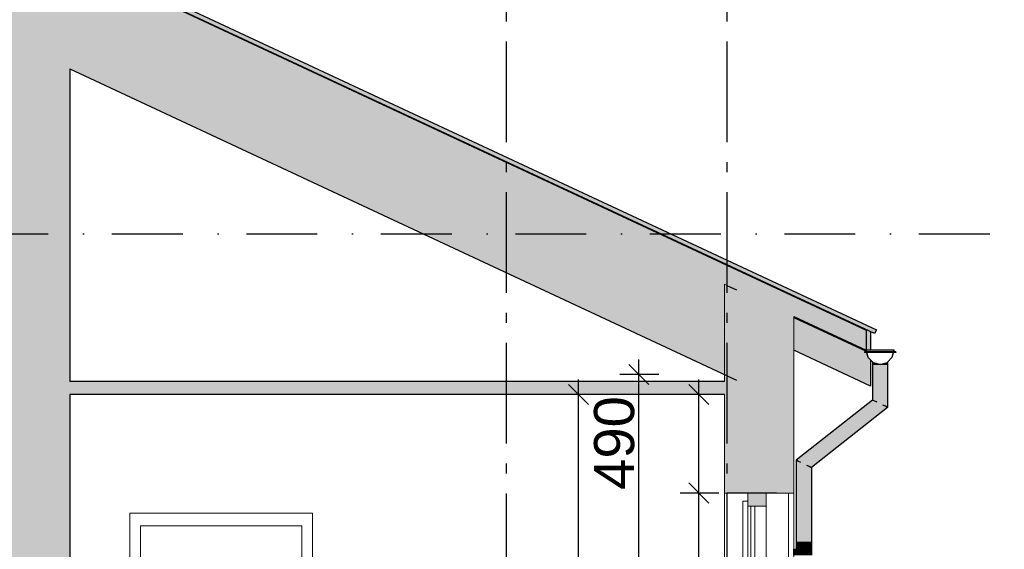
# Model space of a CAD drawing. Header units: millimetres. Extents: x 165469 to 203387225, y -6480348228 to 105421.
# Tile 44 of 67: x 203342012 to 203346920, y -6480304676 to -6480302040. Entities that reach past the tile are written whole.
import ezdxf
from ezdxf.enums import TextEntityAlignment as Align

# ---------------------------------------------------------------- set-up
doc = ezdxf.new("R2010")
doc.units = ezdxf.units.MM
doc.header["$LTSCALE"] = 0.5
doc.header["$MEASUREMENT"] = 0
for name, pattern in [('Akselinje', [1500, 1000, -200, 100, -200]), ('PLINE', [0]), ('Prikk & stiplet', [1340.555525, 705.555534, -352.777767, 0, -282.222223])]:
    doc.linetypes.add(name, pattern=pattern)
for name, color, linetype in [('0(Nye konstruksjoner)', 7, 'Continuous'), ('23-- Yttervegger (Skravur)(Nye konstruksjoner)', 7, 'Continuous'), ('23-- Yttervegger(Nye konstruksjoner)', 7, 'Continuous'), ('24-- Innervegger (Skravur)(Nye konstruksjoner)', 7, 'Continuous'), ('24-- Innervegger(Nye konstruksjoner)', 7, 'Continuous'), ('251- Frittbærende dekker (Skravur)(Nye konstruksjoner)', 7, 'Continuous'), ('251- Frittbærende dekker(Nye konstruksjoner)', 7, 'Continuous'), ('26-- Yttertak (Skravur)(Nye konstruksjoner)', 7, 'Continuous'), ('26-- Yttertak(Nye konstruksjoner)', 7, 'Continuous'), ('269- Andre deler av yttertak(Nye konstruksjoner)', 7, 'Continuous'), ('82-- Modullinjer(Nye konstruksjoner)', 7, 'Continuous'), ('842-M___1_100 Målsetting bygning(Nye konstruksjoner)', 7, 'Continuous'), ('842-M___1_50 Målsetting bygning(Nye konstruksjoner)', 7, 'Continuous')]:
    doc.layers.add(name, color=color, linetype=linetype)
for name, color, linetype, lineweight in [('234- Vinduer_ dører_ porter(Nye konstruksjoner)', 7, 'Continuous', 0), ('235- Utvendig kledning og overflate(Nye konstruksjoner)', 7, 'Continuous', 0), ('236- Innvendig kledning og overflate(Nye konstruksjoner)', 7, 'Continuous', 0), ('244- Vinduer_ dører_ foldevegger(Nye konstruksjoner)', 7, 'Continuous', 0)]:
    doc.layers.add(name, color=color, linetype=linetype, lineweight=lineweight)
doc.styles.add('GENERATED_STYLE_1', font='arial.ttf')
doc.styles.add('GENERATED_STYLE_2', font='arial.ttf')
doc.dimstyles.new('GENERATED_STYLE__1', dxfattribs={"dimtxt": 200, "dimasz": 95, "dimexe": 0.18, "dimexo": 1000, "dimgap": 0, "dimtad": 1, "dimdec": 0, "dimzin": 0, "dimdsep": 46, "dimtxsty": 'GENERATED_STYLE_1', "dimblk": 'ARROWHEAD_6', "dimblk1": 'ARROWHEAD_6', "dimblk2": 'ARROWHEAD_6', "dimcen": 0.09, "dimclrd": 256, "dimclre": 256, "dimclrt": 256, "dimadec": 1, "dimazin": 0, "dimtfac": 1, "dimtdec": 4, "dimtmove": 0, "dimatfit": 3, "dimfxl": 1, "dimtolj": 1, "dimtzin": 0, "dimarcsym": 0})
doc.dimstyles.new('GENERATED_STYLE__2', dxfattribs={"dimtxt": 200, "dimasz": 293.719807, "dimexe": 0.18, "dimexo": 40, "dimgap": 0, "dimtad": 1, "dimtih": 1, "dimtoh": 1, "dimdec": 0, "dimzin": 0, "dimdsep": 46, "dimtxsty": 'GENERATED_STYLE_1', "dimblk": 'ARROWHEAD_5', "dimblk1": 'ARROWHEAD_5', "dimblk2": 'ARROWHEAD_5', "dimcen": 0.09, "dimclrd": 256, "dimclre": 256, "dimclrt": 256, "dimadec": 1, "dimazin": 0, "dimtfac": 1, "dimtdec": 4, "dimtmove": 0, "dimatfit": 3, "dimfxl": 1, "dimtolj": 1, "dimtzin": 0, "dimarcsym": 0})

# ---------------------------------------------------------------- blocks, each defined once
blk = doc.blocks.new('*X21', base_point=(197185008.2, -6480347906.2))
at = {"layer": '235- Utvendig kledning og overflate(Nye konstruksjoner)', "linetype": 'PLINE'}
for p, q in [((203345844.3, -6480304396.2), (203345844.3, -6480305806.2)), ((203345844.3, -6480305806.2), (203345844.3, -6480304396.2))]:
    blk.add_line(p, q, dxfattribs=at)
blk = doc.blocks.new('Standard grid marker[10]_6', base_point=(203344437.5, -6480291448.8))
at = {"layer": '82-- Modullinjer(Nye konstruksjoner)', "linetype": 'Akselinje'}
blk.add_line((203344437.5, -6480291648.8), (203344437.5, -6480311206.2), dxfattribs=at)
at = {"layer": '82-- Modullinjer(Nye konstruksjoner)', "style": 'GENERATED_STYLE_2'}
for tag, p in [('AC_MarkerText_1_0', (203344437.5, -6480290773.8)), ('AC_MarkerText_1_1', (203344437.5, -6480311731.3))]:
    blk.add_attdef(tag, text='', height=350, rotation=360, dxfattribs=at).set_placement(p, align=Align.TOP_CENTER)
blk = doc.blocks.new('Standard grid marker[11]_6', base_point=(203345537.5, -6480291448.8))
at = {"layer": '82-- Modullinjer(Nye konstruksjoner)', "linetype": 'Akselinje'}
blk.add_line((203345537.5, -6480291648.8), (203345537.5, -6480311206.2), dxfattribs=at)
at = {"layer": '82-- Modullinjer(Nye konstruksjoner)', "style": 'GENERATED_STYLE_2'}
for tag, p in [('AC_MarkerText_1_0', (203345537.5, -6480290773.8)), ('AC_MarkerText_1_1', (203345537.5, -6480311731.3))]:
    blk.add_attdef(tag, text='', height=350, rotation=360, dxfattribs=at).set_placement(p, align=Align.TOP_CENTER)
blk = doc.blocks.new('*D91', base_point=(197185008.2, -6480347906.2))
at = {"layer": '842-M___1_100 Målsetting bygning(Nye konstruksjoner)', "linetype": 'PLINE'}
for p, q in [((203345097.6, -6480303806.3), (203345097.6, -6480303731.3)), ((203345147.6, -6480303856.3), (203345047.6, -6480303756.3)), ((203345197.6, -6480303806.3), (203345003.9, -6480303806.3)), ((203345097.6, -6480306606.2), (203345097.6, -6480303806.3)), ((203345047.6, -6480306556.2), (203345147.6, -6480306656.2)), ((203345197.6, -6480306606.2), (203345003.9, -6480306606.2)), ((203345097.6, -6480306681.2), (203345097.6, -6480306606.2))]:
    blk.add_line(p, q, dxfattribs=at)
at = {"layer": '842-M___1_100 Målsetting bygning(Nye konstruksjoner)', "insert": (203345057.6, -6480305549.4), "char_height": 200, "attachment_point": 7, "rotation": 90, "style": 'GENERATED_STYLE_1'}
blk.add_mtext('\\A1;{\\pql;\\fArial|b0|i0|c0|p0;\\W1.000000;2\xa0800}', dxfattribs=at)
blk = doc.blocks.new('ARROWHEAD_6')
at = {"linetype": 'Continuous'}
for p, q in [((0, 0), (-1, 0)), ((-0.5, -0.5), (0.5, 0.5))]:
    blk.add_line(p, q, dxfattribs=at)
blk = doc.blocks.new('*D94', base_point=(197185008.2, -6480347906.2))
at = {"layer": '842-M___1_100 Målsetting bygning(Nye konstruksjoner)', "linetype": 'PLINE'}
for p, q in [((203344797.6, -6480303906.2), (203344797.6, -6480303831.2)), ((203344847.6, -6480303956.2), (203344747.6, -6480303856.2)), ((203344897.6, -6480303906.2), (203344703.9, -6480303906.2)), ((203344797.6, -6480306606.2), (203344797.6, -6480303906.2)), ((203344747.6, -6480306556.2), (203344847.6, -6480306656.2)), ((203344897.6, -6480306606.2), (203344703.9, -6480306606.2)), ((203344797.6, -6480306681.2), (203344797.6, -6480306606.2))]:
    blk.add_line(p, q, dxfattribs=at)
at = {"layer": '842-M___1_100 Målsetting bygning(Nye konstruksjoner)', "insert": (203344757.6, -6480305599.4), "char_height": 200, "attachment_point": 7, "rotation": 90, "style": 'GENERATED_STYLE_1'}
blk.add_mtext('\\A1;{\\pql;\\fArial|b0|i0|c0|p0;\\W1.000000;2\xa0700}', dxfattribs=at)
blk = doc.blocks.new('*D95', base_point=(197185008.2, -6480347906.2))
at = {"layer": '842-M___1_100 Målsetting bygning(Nye konstruksjoner)', "linetype": 'PLINE'}
for p, q in [((203339861.6, -6480303906.2), (203339861.6, -6480303831.2)), ((203339911.6, -6480303956.2), (203339811.6, -6480303856.2)), ((203339961.6, -6480303906.2), (203339767.8, -6480303906.2)), ((203339861.6, -6480306606.2), (203339861.6, -6480303906.2)), ((203339811.6, -6480306556.2), (203339911.6, -6480306656.2)), ((203339961.6, -6480306606.2), (203339767.8, -6480306606.2)), ((203339861.6, -6480306681.2), (203339861.6, -6480306606.2))]:
    blk.add_line(p, q, dxfattribs=at)
at = {"layer": '842-M___1_100 Målsetting bygning(Nye konstruksjoner)', "insert": (203339821.6, -6480305599.4), "char_height": 200, "attachment_point": 7, "rotation": 90, "style": 'GENERATED_STYLE_1'}
blk.add_mtext('\\A1;{\\pql;\\fArial|b0|i0|c0|p0;\\W1.000000;2\xa0700}', dxfattribs=at)
blk = doc.blocks.new('*D96', base_point=(197185008.2, -6480347906.2))
at = {"layer": '842-M___1_100 Målsetting bygning(Nye konstruksjoner)', "linetype": 'PLINE'}
for p, q in [((203336498.4, -6480303906.2), (203336498.4, -6480303831.2)), ((203336548.4, -6480303956.2), (203336448.4, -6480303856.2)), ((203336598.4, -6480303906.2), (203336404.7, -6480303906.2)), ((203336498.4, -6480306606.2), (203336498.4, -6480303906.2)), ((203336448.4, -6480306556.2), (203336548.4, -6480306656.2)), ((203336598.4, -6480306606.2), (203336404.7, -6480306606.2)), ((203336498.4, -6480306681.2), (203336498.4, -6480306606.2))]:
    blk.add_line(p, q, dxfattribs=at)
at = {"layer": '842-M___1_100 Målsetting bygning(Nye konstruksjoner)', "insert": (203336458.4, -6480305599.4), "char_height": 200, "attachment_point": 7, "rotation": 90, "style": 'GENERATED_STYLE_1'}
blk.add_mtext('\\A1;{\\pql;\\fArial|b0|i0|c0|p0;\\W1.000000;2\xa0700}', dxfattribs=at)
blk = doc.blocks.new('*D104', base_point=(197185008.2, -6480347906.2))
at = {"layer": '842-M___1_100 Målsetting bygning(Nye konstruksjoner)', "linetype": 'PLINE'}
for p, q in [((203345347.6, -6480304346.2), (203345447.6, -6480304446.2)), ((203345497.6, -6480304396.2), (203345303.9, -6480304396.2)), ((203345397.6, -6480305806.2), (203345397.6, -6480304396.2)), ((203345347.6, -6480305756.2), (203345447.6, -6480305856.2)), ((203345497.6, -6480305806.2), (203345303.9, -6480305806.2))]:
    blk.add_line(p, q, dxfattribs=at)
at = {"layer": '842-M___1_100 Målsetting bygning(Nye konstruksjoner)', "insert": (203345357.6, -6480305444.4), "char_height": 200, "attachment_point": 7, "rotation": 90, "style": 'GENERATED_STYLE_1'}
blk.add_mtext('\\A1;{\\pql;\\fArial|b0|i0|c0|p0;\\W1.000000;1\xa0410}', dxfattribs=at)
blk = doc.blocks.new('*D105', base_point=(197185008.2, -6480347906.2))
at = {"layer": '842-M___1_100 Målsetting bygning(Nye konstruksjoner)', "linetype": 'PLINE'}
for p, q in [((203345397.6, -6480303906.2), (203345397.6, -6480303831.2)), ((203345447.6, -6480303956.2), (203345347.6, -6480303856.2)), ((203345497.6, -6480303906.2), (203345303.9, -6480303906.2)), ((203345397.6, -6480304396.2), (203345397.6, -6480303906.2)), ((203345347.6, -6480304346.2), (203345447.6, -6480304446.2)), ((203345497.6, -6480304396.2), (203345303.9, -6480304396.2))]:
    blk.add_line(p, q, dxfattribs=at)
at = {"layer": '842-M___1_100 Målsetting bygning(Nye konstruksjoner)', "insert": (203345077.6, -6480304380.1), "char_height": 200, "attachment_point": 7, "rotation": 90, "style": 'GENERATED_STYLE_1'}
blk.add_mtext('\\A1;{\\pql;\\fArial|b0|i0|c0|p0;\\W1.000000;490}', dxfattribs=at)
blk = doc.blocks.new('*D107', base_point=(197185008.2, -6480347906.2))
at = {"layer": '842-M___1_100 Målsetting bygning(Nye konstruksjoner)', "linetype": 'PLINE'}
for p, q in [((203348620.5, -6480299791.7), (203348520.5, -6480299691.7)), ((203348570.5, -6480299741.7), (203348570.5, -6480299666.7)), ((203348664.2, -6480299741.7), (203348470.5, -6480299741.7)), ((203348570.5, -6480310106.2), (203348570.5, -6480299741.7)), ((203348520.5, -6480310056.2), (203348620.5, -6480310156.2)), ((203348664.2, -6480310106.2), (203348470.5, -6480310106.2)), ((203348570.5, -6480310181.2), (203348570.5, -6480310106.2))]:
    blk.add_line(p, q, dxfattribs=at)
at = {"layer": '842-M___1_100 Målsetting bygning(Nye konstruksjoner)', "insert": (203348530.5, -6480305305.3), "char_height": 200, "attachment_point": 7, "rotation": 90, "style": 'GENERATED_STYLE_1'}
blk.add_mtext('\\A1;{\\pql;\\fArial|b0|i0|c0|p0;\\W1.000000;10390}', dxfattribs=at)
blk = doc.blocks.new('*D109', base_point=(197185008.2, -6480347906.2))
at = {"layer": '842-M___1_50 Målsetting bygning(Nye konstruksjoner)', "linetype": 'Continuous'}
for points in [[(203341346.3, -6480299741.7), (203341253.1, -6480300036.4), (203341413, -6480300043.5)], [(203341031.6, -6480301161.2), (203341219.6, -6480300915.8), (203341071.7, -6480300854.7)]]:
    blk.add_hatch(color=256, dxfattribs=at).paths.add_polyline_path(points)
at = {"layer": '842-M___1_50 Målsetting bygning(Nye konstruksjoner)', "linetype": 'PLINE'}
for p, q in [((203341346.3, -6480299741.7), (203341253.1, -6480300036.4)), ((203341346.3, -6480299741.7), (203341413, -6480300043.5)), ((203341413, -6480300043.5), (203341253.1, -6480300036.4)), ((203341031.6, -6480301161.2), (203341071.7, -6480300854.7)), ((203341071.7, -6480300854.7), (203341219.6, -6480300915.8)), ((203341031.6, -6480301161.2), (203341219.6, -6480300915.8))]:
    blk.add_line(p, q, dxfattribs=at)
blk.add_arc((203337987.5, -6480299741.7), 3358.8, 340.0946, 354.9054, dxfattribs=at)
at = {"layer": '842-M___1_50 Målsetting bygning(Nye konstruksjoner)', "insert": (203341462, -6480300612), "char_height": 200, "attachment_point": 7, "style": 'GENERATED_STYLE_1'}
blk.add_mtext('\\A1;{\\pql;\\fArial|b0|i0|c0|p0;\\W1.000000;25,0°}', dxfattribs=at)
blk = doc.blocks.new('ARROWHEAD_5')
at = {"linetype": 'Continuous'}
blk.add_hatch(color=256, dxfattribs=at).paths.add_polyline_path([(-1, 0.2679), (0, 0), (-1, -0.2679)])
blk.add_line((0, 0), (-1, 0), dxfattribs=at)

msp = doc.modelspace()

# ---------------------------------------------------------------- hatches: boundary and pattern name
at = {"layer": '0(Nye konstruksjoner)', "linetype": 'Continuous'}
for points in [[(203346230.4, -6480303685.5), (203346231.7, -6480303690.4), (203346231.8, -6480303690.4), (203346230.5, -6480303685.5)], [(203346230.4, -6480303685.5), (203346231.7, -6480303690.4), (203346231.8, -6480303690.4), (203346230.5, -6480303685.5)], [(203346265.5, -6480303746.1), (203346252.7, -6480303733.2), (203346252.7, -6480303733.3), (203346262.9, -6480303743.6), (203346265.4, -6480303746.1), (203346300.4, -6480303755.5), (203346300.5, -6480303755.4)], [(203346265.5, -6480303746.1), (203346252.7, -6480303733.2), (203346252.7, -6480303733.3), (203346262.9, -6480303743.6), (203346265.4, -6480303746.1), (203346300.4, -6480303755.5), (203346300.5, -6480303755.4)], [(203346267.9, -6480303746.8), (203346265.4, -6480303746.1), (203346262.9, -6480303743.6), (203346262.9, -6480303755.5), (203346267.9, -6480303755.5)], [(203346267.9, -6480303746.8), (203346265.4, -6480303746.1), (203346262.9, -6480303743.6), (203346262.9, -6480303755.5), (203346267.9, -6480303755.5)], [(203346265.8, -6480303755.5), (203346263, -6480303755.5), (203346263, -6480303933.4), (203346265.8, -6480303934.7)], [(203346265.8, -6480303755.5), (203346263, -6480303755.5), (203346263, -6480303933.4), (203346265.8, -6480303934.7)], [(203346274, -6480303755.5), (203346265.8, -6480303755.5), (203346265.8, -6480303934.7), (203346274, -6480303938.7)], [(203346274, -6480303755.5), (203346265.8, -6480303755.5), (203346265.8, -6480303934.7), (203346274, -6480303938.7)], [(203346281.7, -6480303750.4), (203346267.9, -6480303746.8), (203346267.9, -6480303755.5), (203346281.7, -6480303755.5)], [(203346281.7, -6480303750.4), (203346267.9, -6480303746.8), (203346267.9, -6480303755.5), (203346281.7, -6480303755.5)], [(203346286.1, -6480303755.5), (203346274, -6480303755.5), (203346274, -6480303938.7), (203346286.1, -6480303944.6)], [(203346286.1, -6480303755.5), (203346274, -6480303755.5), (203346274, -6480303938.7), (203346286.1, -6480303944.6)], [(203346281.7, -6480303750.4), (203346281.7, -6480303755.5), (203346300.4, -6480303755.5)], [(203346281.7, -6480303750.4), (203346281.7, -6480303755.5), (203346300.4, -6480303755.5)], [(203346300.5, -6480303755.5), (203346286.1, -6480303755.5), (203346286.1, -6480303944.6), (203346300.5, -6480303951.5)], [(203346300.5, -6480303755.5), (203346286.1, -6480303755.5), (203346286.1, -6480303944.6), (203346300.5, -6480303951.5)], [(203346300.4, -6480303755.5), (203346300.5, -6480303755.5), (203346300.5, -6480303755.4)], [(203346300.4, -6480303755.5), (203346300.5, -6480303755.5), (203346300.5, -6480303755.4)], [(203346300.5, -6480303755.5), (203346319.2, -6480303755.5), (203346319.2, -6480303750.5)], [(203346300.5, -6480303755.5), (203346319.2, -6480303755.5), (203346319.2, -6480303750.5)], [(203346314.8, -6480303755.5), (203346300.5, -6480303755.5), (203346300.5, -6480303951.5), (203346314.8, -6480303958.5)], [(203346314.8, -6480303755.5), (203346300.5, -6480303755.5), (203346300.5, -6480303951.5), (203346314.8, -6480303958.5)], [(203346327, -6480303755.5), (203346314.8, -6480303755.5), (203346314.8, -6480303958.5), (203346327, -6480303964.4)], [(203346327, -6480303755.5), (203346314.8, -6480303755.5), (203346314.8, -6480303958.5), (203346327, -6480303964.4)], [(203346319.2, -6480303755.5), (203346332.9, -6480303755.5), (203346332.9, -6480303746.8), (203346319.2, -6480303750.5)], [(203346319.2, -6480303755.5), (203346332.9, -6480303755.5), (203346332.9, -6480303746.8), (203346319.2, -6480303750.5)], [(203346335.1, -6480303755.5), (203346327, -6480303755.5), (203346327, -6480303964.4), (203346335.1, -6480303968.3)], [(203346335.1, -6480303755.5), (203346327, -6480303755.5), (203346327, -6480303964.4), (203346335.1, -6480303968.3)], [(203346332.9, -6480303755.5), (203346337.9, -6480303755.5), (203346337.9, -6480303743.7), (203346335.5, -6480303746.1), (203346332.9, -6480303746.8)], [(203346332.9, -6480303755.5), (203346337.9, -6480303755.5), (203346337.9, -6480303743.7), (203346335.5, -6480303746.1), (203346332.9, -6480303746.8)], [(203346338, -6480303755.5), (203346335.1, -6480303755.5), (203346335.1, -6480303968.3), (203346338, -6480303969.7)], [(203346338, -6480303755.5), (203346335.1, -6480303755.5), (203346335.1, -6480303968.3), (203346338, -6480303969.7)], [(203346263, -6480303933.4), (203345883, -6480304233.4), (203345885.8, -6480304234.7), (203346265.8, -6480303934.7)], [(203346263, -6480303933.4), (203345883, -6480304233.4), (203345885.8, -6480304234.7), (203346265.8, -6480303934.7)], [(203345885.8, -6480304234.7), (203345894, -6480304238.7), (203346274, -6480303938.7), (203346265.8, -6480303934.7)], [(203345885.8, -6480304234.7), (203345894, -6480304238.7), (203346274, -6480303938.7), (203346265.8, -6480303934.7)], [(203346274, -6480303938.7), (203345894, -6480304238.7), (203345906.1, -6480304244.6), (203346286.1, -6480303944.6)], [(203346274, -6480303938.7), (203345894, -6480304238.7), (203345906.1, -6480304244.6), (203346286.1, -6480303944.6)], [(203346286.1, -6480303944.6), (203345906.1, -6480304244.6), (203345920.5, -6480304251.5), (203346300.5, -6480303951.5)], [(203346286.1, -6480303944.6), (203345906.1, -6480304244.6), (203345920.5, -6480304251.5), (203346300.5, -6480303951.5)], [(203345920.5, -6480304251.5), (203345934.8, -6480304258.5), (203346314.8, -6480303958.5), (203346300.5, -6480303951.5)], [(203345920.5, -6480304251.5), (203345934.8, -6480304258.5), (203346314.8, -6480303958.5), (203346300.5, -6480303951.5)], [(203345934.8, -6480304258.5), (203345947, -6480304264.4), (203346327, -6480303964.4), (203346314.8, -6480303958.5)], [(203345934.8, -6480304258.5), (203345947, -6480304264.4), (203346327, -6480303964.4), (203346314.8, -6480303958.5)], [(203345947, -6480304264.4), (203345955.1, -6480304268.3), (203346335.1, -6480303968.3), (203346327, -6480303964.4)], [(203345947, -6480304264.4), (203345955.1, -6480304268.3), (203346335.1, -6480303968.3), (203346327, -6480303964.4)], [(203345955.1, -6480304268.3), (203345958, -6480304269.7), (203346338, -6480303969.7), (203346335.1, -6480303968.3)], [(203345955.1, -6480304268.3), (203345958, -6480304269.7), (203346338, -6480303969.7), (203346335.1, -6480303968.3)], [(203345885.8, -6480304234.7), (203345883, -6480304233.4), (203345883, -6480304642.7), (203345885.8, -6480304642.7)], [(203345885.8, -6480304234.7), (203345883, -6480304233.4), (203345883, -6480304642.7), (203345885.8, -6480304642.7)], [(203345894, -6480304238.7), (203345885.8, -6480304234.7), (203345885.8, -6480304642.7), (203345894, -6480304642.7)], [(203345894, -6480304238.7), (203345885.8, -6480304234.7), (203345885.8, -6480304642.7), (203345894, -6480304642.7)], [(203345906.1, -6480304244.6), (203345894, -6480304238.7), (203345894, -6480304642.7), (203345906.1, -6480304642.7)], [(203345906.1, -6480304244.6), (203345894, -6480304238.7), (203345894, -6480304642.7), (203345906.1, -6480304642.7)], [(203345920.5, -6480304251.5), (203345906.1, -6480304244.6), (203345906.1, -6480304642.7), (203345920.5, -6480304642.7)], [(203345920.5, -6480304251.5), (203345906.1, -6480304244.6), (203345906.1, -6480304642.7), (203345920.5, -6480304642.7)], [(203345934.8, -6480304258.5), (203345920.5, -6480304251.5), (203345920.5, -6480304642.7), (203345934.8, -6480304642.7)], [(203345934.8, -6480304258.5), (203345920.5, -6480304251.5), (203345920.5, -6480304642.7), (203345934.8, -6480304642.7)], [(203345947, -6480304264.4), (203345934.8, -6480304258.5), (203345934.8, -6480304642.7), (203345947, -6480304642.7)], [(203345947, -6480304264.4), (203345934.8, -6480304258.5), (203345934.8, -6480304642.7), (203345947, -6480304642.7)], [(203345955.1, -6480304268.3), (203345947, -6480304264.4), (203345947, -6480304642.7), (203345955.1, -6480304642.7)], [(203345955.1, -6480304268.3), (203345947, -6480304264.4), (203345947, -6480304642.7), (203345955.1, -6480304642.7)], [(203345958, -6480304269.7), (203345955.1, -6480304268.3), (203345955.1, -6480304642.7), (203345958, -6480304642.7)], [(203345958, -6480304269.7), (203345955.1, -6480304268.3), (203345955.1, -6480304642.7), (203345958, -6480304642.7)], [(203345883, -6480304676.3), (203345885.8, -6480304676.3), (203345885.8, -6480304642.7), (203345883, -6480304642.7)], [(203345883, -6480304676.3), (203345885.8, -6480304676.3), (203345885.8, -6480304642.7), (203345883, -6480304642.7)], [(203345894, -6480304642.7), (203345885.8, -6480304642.7), (203345885.8, -6480304676.3), (203345894, -6480304676.3)], [(203345894, -6480304642.7), (203345885.8, -6480304642.7), (203345885.8, -6480304676.3), (203345894, -6480304676.3)], [(203345894, -6480304676.3), (203345906.1, -6480304676.3), (203345906.1, -6480304642.7), (203345894, -6480304642.7)], [(203345894, -6480304676.3), (203345906.1, -6480304676.3), (203345906.1, -6480304642.7), (203345894, -6480304642.7)], [(203345906.1, -6480304642.7), (203345906.1, -6480304676.3), (203345920.5, -6480304676.3), (203345920.5, -6480304642.7)], [(203345906.1, -6480304642.7), (203345906.1, -6480304676.3), (203345920.5, -6480304676.3), (203345920.5, -6480304642.7)], [(203345934.8, -6480304642.7), (203345920.5, -6480304642.7), (203345920.5, -6480304676.3), (203345920.6, -6480304676.3), (203345934.8, -6480304676.3)], [(203345934.8, -6480304642.7), (203345920.5, -6480304642.7), (203345920.5, -6480304676.3), (203345920.6, -6480304676.3), (203345934.8, -6480304676.3)], [(203345934.8, -6480304676.3), (203345947, -6480304676.3), (203345947, -6480304642.7), (203345934.8, -6480304642.7)], [(203345934.8, -6480304676.3), (203345947, -6480304676.3), (203345947, -6480304642.7), (203345934.8, -6480304642.7)], [(203345947, -6480304642.7), (203345947, -6480304676.3), (203345955.1, -6480304676.3), (203345955.1, -6480304642.7)], [(203345947, -6480304642.7), (203345947, -6480304676.3), (203345955.1, -6480304676.3), (203345955.1, -6480304642.7)], [(203345955.1, -6480304642.7), (203345955.1, -6480304676.3), (203345958, -6480304676.3), (203345958, -6480304642.7)], [(203345955.1, -6480304642.7), (203345955.1, -6480304676.3), (203345958, -6480304676.3), (203345958, -6480304642.7)], [(203345870.6, -6480304706.3), (203345872.6, -6480304706.3), (203345872.6, -6480304676.3), (203345870.6, -6480304676.3)], [(203345870.6, -6480304706.3), (203345872.6, -6480304706.3), (203345872.6, -6480304676.3), (203345870.6, -6480304676.3)], [(203345872.6, -6480304676.3), (203345872.6, -6480304706.3), (203345920.6, -6480304706.3), (203345920.6, -6480304676.3)], [(203345872.6, -6480304676.3), (203345872.6, -6480304706.3), (203345920.6, -6480304706.3), (203345920.6, -6480304676.3)], [(203345920.6, -6480304706.3), (203345935.7, -6480304706.3), (203345935.7, -6480304676.3), (203345920.6, -6480304676.3)], [(203345920.6, -6480304706.3), (203345935.7, -6480304706.3), (203345935.7, -6480304676.3), (203345920.6, -6480304676.3)], [(203345935.7, -6480304706.3), (203345948.5, -6480304706.3), (203345948.5, -6480304676.3), (203345935.7, -6480304676.3)], [(203345935.7, -6480304706.3), (203345948.5, -6480304706.3), (203345948.5, -6480304676.3), (203345935.7, -6480304676.3)], [(203345948.5, -6480304706.3), (203345957.1, -6480304706.3), (203345957.1, -6480304676.3), (203345948.5, -6480304676.3)], [(203345948.5, -6480304706.3), (203345957.1, -6480304706.3), (203345957.1, -6480304676.3), (203345948.5, -6480304676.3)], [(203345957.1, -6480304706.3), (203345960.1, -6480304706.3), (203345960.1, -6480304676.3), (203345957.1, -6480304676.3)], [(203345957.1, -6480304706.3), (203345960.1, -6480304706.3), (203345960.1, -6480304676.3), (203345957.1, -6480304676.3)]]:
    msp.add_hatch(color=256, dxfattribs=at).paths.add_polyline_path(points)
at = {"layer": '23-- Yttervegger (Skravur)(Nye konstruksjoner)', "linetype": 'Continuous'}
for points in [[(203345524.5, -6480303356.3), (203345524.5, -6480303841.3), (203345537.5, -6480303841.3), (203345537.5, -6480303362.3)], [(203345537.5, -6480303362.3), (203345537.5, -6480303841.3), (203345537.5, -6480303906.3), (203345537.5, -6480304396.2), (203345585.5, -6480304396.2), (203345585.5, -6480303384.7)], [(203345585.5, -6480303384.7), (203345585.5, -6480304396.2), (203345733.5, -6480304396.2), (203345783.5, -6480304396.2), (203345783.5, -6480303477)], [(203345792.5, -6480303481.2), (203345783.5, -6480303477), (203345783.5, -6480304396.2), (203345792.5, -6480304396.2)], [(203345815.5, -6480303491.9), (203345792.5, -6480303481.2), (203345792.5, -6480304396.2), (203345815.5, -6480304396.2)], [(203345851.5, -6480303508.7), (203345815.5, -6480303491.9), (203345815.5, -6480304396.2), (203345851.5, -6480304396.2)], [(203345851.5, -6480303508.7), (203345851.5, -6480304396.2), (203345870.5, -6480304396.2), (203345870.5, -6480303517.6)], [(203345524.5, -6480304396.2), (203345537.5, -6480304396.2), (203345537.5, -6480303906.3), (203345524.5, -6480303906.3)], [(203345641.5, -6480304396.2), (203345641.5, -6480304462.2), (203345733.5, -6480304462.2), (203345733.5, -6480304396.2)]]:
    msp.add_hatch(color=256, dxfattribs=at).paths.add_polyline_path(points)
at = {"layer": '24-- Innervegger (Skravur)(Nye konstruksjoner)', "linetype": 'Continuous'}
for points in [[(203342112.1, -6480302215), (203341912.1, -6480302121.8), (203341912.1, -6480303841.3), (203342112.1, -6480303841.3)], [(203342112.1, -6480302215), (203342112.1, -6480303841.3), (203342262.1, -6480303841.3), (203342262.1, -6480302285)], [(203342112.1, -6480303906.3), (203341912.1, -6480303906.3), (203341912.1, -6480306606.2), (203342112.1, -6480306606.2)], [(203342112.1, -6480303906.3), (203342112.1, -6480306606.2), (203342262.1, -6480306606.2), (203342262.1, -6480303906.3)]]:
    msp.add_hatch(color=256, dxfattribs=at).paths.add_polyline_path(points)
at = {"layer": '251- Frittbærende dekker (Skravur)(Nye konstruksjoner)', "linetype": 'Continuous'}
msp.add_hatch(color=256, dxfattribs=at).paths.add_polyline_path([(203335700.5, -6480303906.3), (203345537.5, -6480303906.3), (203345537.5, -6480303841.3), (203335700.5, -6480303841.3)])
at = {"layer": '26-- Yttertak (Skravur)(Nye konstruksjoner)', "linetype": 'Continuous'}
for points in [[(203337987.5, -6480299741.7), (203337987.5, -6480299841.7), (203346230.5, -6480303685.5), (203346230.5, -6480303585.5)], [(203337987.5, -6480299841.7), (203337987.5, -6480300291.7), (203345524.5, -6480303806.3), (203345524.5, -6480303356.3)]]:
    msp.add_hatch(color=256, dxfattribs=at).paths.add_polyline_path(points)
at = {"layer": '269- Andre deler av yttertak(Nye konstruksjoner)', "linetype": 'Continuous'}
for points in [[(203338009.7, -6480299748.3), (203346273.5, -6480303601.7), (203346282, -6480303583.6), (203338009.7, -6480299726.2), (203338009.7, -6480299748.2)], [(203338009.7, -6480299748.3), (203346273.5, -6480303601.7), (203346282, -6480303583.6), (203338009.7, -6480299726.2), (203338009.7, -6480299748.2)], [(203338009.7, -6480299748.3), (203338009.7, -6480299752), (203346230.5, -6480303585.5), (203346230.5, -6480303685.5), (203345870.5, -6480303517.6), (203345870.5, -6480303521.9), (203346231.7, -6480303690.4), (203346230.4, -6480303685.5), (203346252.7, -6480303685.5), (203346252.7, -6480303592)], [(203338009.7, -6480299748.3), (203338009.7, -6480299752), (203346230.5, -6480303585.5), (203346230.5, -6480303685.5), (203345870.5, -6480303517.6), (203345870.5, -6480303521.9), (203346231.7, -6480303690.4), (203346230.4, -6480303685.5), (203346252.7, -6480303685.5), (203346252.7, -6480303592)], [(203345870.5, -6480303685.2), (203346252.7, -6480303863.5), (203346252.7, -6480303733.2), (203346239.9, -6480303720.5), (203346233.6, -6480303697), (203346222.2, -6480303697), (203346222.2, -6480303693), (203346232.5, -6480303693), (203346231.8, -6480303690.4), (203345870.5, -6480303521.9)], [(203345870.5, -6480303685.2), (203346252.7, -6480303863.5), (203346252.7, -6480303733.2), (203346239.9, -6480303720.5), (203346233.6, -6480303697), (203346222.2, -6480303697), (203346222.2, -6480303693), (203346232.5, -6480303693), (203346231.8, -6480303690.4), (203345870.5, -6480303521.9)]]:
    msp.add_hatch(color=256, dxfattribs=at).paths.add_polyline_path(points)

# ---------------------------------------------------------------- linework, layer by layer
at = {"linetype": 'Prikk & stiplet'}
msp.add_line((203325712.6, -6480303106.2), (203350370.5, -6480303106.2), dxfattribs=at)
at = {"layer": '0(Nye konstruksjoner)', "linetype": 'PLINE'}
for p, q in [((203346230.5, -6480303685.5), (203346230.4, -6480303685.5)), ((203346230.4, -6480303685.5), (203346231.7, -6480303690.4)), ((203346230.5, -6480303685.5), (203346232.5, -6480303693)), ((203346300.5, -6480303685.5), (203346230.5, -6480303685.5)), ((203346230.5, -6480303685.5), (203346239.9, -6480303720.5)), ((203346230.5, -6480303685.5), (203346230.5, -6480303685.5)), ((203346370.5, -6480303685.5), (203346300.5, -6480303685.5)), ((203346361.1, -6480303720.5), (203346370.5, -6480303685.5)), ((203346368.5, -6480303693), (203346370.5, -6480303685.5)), ((203346222.3, -6480303693), (203346222.3, -6480303697)), ((203346378.3, -6480303693), (203346222.3, -6480303693)), ((203346378.3, -6480303697), (203346222.3, -6480303697)), ((203346233.6, -6480303697), (203346239.9, -6480303720.5)), ((203346239.9, -6480303720.5), (203346239.8, -6480303720.5)), ((203346239.8, -6480303720.5), (203346239.8, -6480303720.5)), ((203346239.9, -6480303720.5), (203346265.5, -6480303746.1)), ((203346239.9, -6480303720.5), (203346265.5, -6480303746.1)), ((203346252.7, -6480303733.3), (203346262.9, -6480303743.6)), ((203346335.5, -6480303746.1), (203346361.1, -6480303720.5)), ((203346335.5, -6480303746.1), (203346361.1, -6480303720.5)), ((203346361.1, -6480303720.5), (203346367.4, -6480303697)), ((203346378.3, -6480303693), (203346378.3, -6480303697)), ((203346262.9, -6480303743.6), (203346262.9, -6480303755.5)), ((203346262.9, -6480303743.6), (203346265.4, -6480303746.1)), ((203346263.1, -6480303755.5), (203346262.9, -6480303755.5)), ((203346263, -6480303755.5), (203346263, -6480303933.4)), ((203346265.8, -6480303755.5), (203346263.1, -6480303755.5)), ((203346265.5, -6480303746.1), (203346265.4, -6480303746.1)), ((203346265.4, -6480303746.1), (203346267.9, -6480303746.8)), ((203346265.5, -6480303746.1), (203346300.5, -6480303755.5)), ((203346265.5, -6480303746.1), (203346265.5, -6480303746.1)), ((203346267.4, -6480303755.5), (203346265.8, -6480303755.5)), ((203346267.9, -6480303755.5), (203346267.4, -6480303755.5)), ((203346267.9, -6480303746.8), (203346281.7, -6480303750.4)), ((203346270.4, -6480303755.5), (203346267.9, -6480303755.5)), ((203346274, -6480303755.5), (203346270.4, -6480303755.5)), ((203346279.2, -6480303755.5), (203346274, -6480303755.5)), ((203346281.7, -6480303755.5), (203346279.2, -6480303755.5)), ((203346281.7, -6480303750.4), (203346300.4, -6480303755.5)), ((203346283.7, -6480303755.5), (203346281.7, -6480303755.5)), ((203346286.1, -6480303755.5), (203346283.7, -6480303755.5)), ((203346300.4, -6480303755.5), (203346286.1, -6480303755.5)), ((203346300.5, -6480303755.5), (203346300.4, -6480303755.5)), ((203346300.5, -6480303755.5), (203346335.5, -6480303746.1)), ((203346300.5, -6480303755.4), (203346300.5, -6480303755.5)), ((203346300.5, -6480303755.5), (203346300.5, -6480303755.5)), ((203346314.8, -6480303755.5), (203346300.5, -6480303755.5)), ((203346317.3, -6480303755.5), (203346314.8, -6480303755.5)), ((203346319.2, -6480303755.5), (203346317.3, -6480303755.5)), ((203346321.4, -6480303755.5), (203346319.2, -6480303755.5)), ((203346327, -6480303755.5), (203346321.4, -6480303755.5)), ((203346330.7, -6480303755.5), (203346327, -6480303755.5)), ((203346332.9, -6480303755.5), (203346330.7, -6480303755.5)), ((203346333.4, -6480303755.5), (203346332.9, -6480303755.5)), ((203346335.1, -6480303755.5), (203346333.4, -6480303755.5)), ((203346338, -6480303755.5), (203346335.1, -6480303755.5)), ((203346335.5, -6480303746.1), (203346335.5, -6480303746.1)), ((203346337.9, -6480303743.7), (203346337.9, -6480303755.5)), ((203346338, -6480303755.5), (203346338, -6480303969.7)), ((203346263, -6480303933.4), (203345883, -6480304233.4)), ((203346265.8, -6480303934.7), (203346263, -6480303933.4)), ((203346274, -6480303938.7), (203346265.8, -6480303934.7)), ((203346338, -6480303969.7), (203345958, -6480304269.7)), ((203346286.1, -6480303944.6), (203346274, -6480303938.7)), ((203346327, -6480303964.4), (203346314.8, -6480303958.5)), ((203346335.1, -6480303968.3), (203346327, -6480303964.4)), ((203346338, -6480303969.7), (203346335.1, -6480303968.3)), ((203345885.8, -6480304234.7), (203345883, -6480304233.4)), ((203345883, -6480304233.4), (203345883, -6480304642.7)), ((203345894, -6480304238.7), (203345885.8, -6480304234.7)), ((203345906.1, -6480304244.6), (203345894, -6480304238.7)), ((203345947, -6480304264.4), (203345934.8, -6480304258.5)), ((203345955.1, -6480304268.3), (203345947, -6480304264.4)), ((203345958, -6480304269.7), (203345955.1, -6480304268.3)), ((203345958, -6480304269.7), (203345958, -6480304642.7)), ((203345883, -6480304642.7), (203345883, -6480304676.3)), ((203345885.8, -6480304642.7), (203345883, -6480304642.7)), ((203345894, -6480304642.7), (203345885.8, -6480304642.7)), ((203345906.1, -6480304642.7), (203345894, -6480304642.7)), ((203345920.5, -6480304642.7), (203345906.1, -6480304642.7)), ((203345934.8, -6480304642.7), (203345920.5, -6480304642.7)), ((203345947, -6480304642.7), (203345934.8, -6480304642.7)), ((203345955.1, -6480304642.7), (203345947, -6480304642.7)), ((203345958, -6480304642.7), (203345955.1, -6480304642.7)), ((203345958, -6480304642.7), (203345958, -6480304676.3)), ((203345870.6, -6480304676.3), (203345872.6, -6480304676.3)), ((203345870.6, -6480304706.3), (203345870.6, -6480304676.3)), ((203345872.6, -6480304676.3), (203345920.6, -6480304676.3)), ((203345872.6, -6480304706.3), (203345872.6, -6480304676.3)), ((203345920.6, -6480304676.3), (203345935.7, -6480304676.3)), ((203345935.7, -6480304676.3), (203345948.5, -6480304676.3)), ((203345948.5, -6480304676.3), (203345957.1, -6480304676.3)), ((203345957.1, -6480304676.3), (203345960.1, -6480304676.3)), ((203345960.1, -6480304706.3), (203345960.1, -6480304676.3))]:
    msp.add_line(p, q, dxfattribs=at)
at = {"layer": '23-- Yttervegger(Nye konstruksjoner)', "linetype": 'PLINE'}
msp.add_line((203345537.5, -6480303362.3), (203345585.5, -6480303384.7), dxfattribs=at)
at = {"layer": '23-- Yttervegger(Nye konstruksjoner)', "linetype": 'PLINE', "flags": 128}
msp.add_lwpolyline([(203345783.5, -6480304396.2), (203345733.5, -6480304396.2), (203345641.5, -6480304396.2), (203345585.5, -6480304396.2), (203345537.5, -6480304396.2)], dxfattribs=at)
at = {"layer": '234- Vinduer_ dører_ porter(Nye konstruksjoner)', "linetype": 'PLINE'}
for p, q in [((203345641.5, -6480304396.2), (203345641.5, -6480304462.2)), ((203345733.5, -6480304396.2), (203345733.5, -6480304462.2)), ((203345616.5, -6480304437.2), (203345616.5, -6480304487.2)), ((203345641.5, -6480304437.2), (203345616.5, -6480304437.2)), ((203345641.5, -6480304462.2), (203345641.5, -6480305740.2)), ((203345733.5, -6480304462.2), (203345641.5, -6480304462.2)), ((203345656.5, -6480304462.2), (203345656.5, -6480305740.2)), ((203345676.5, -6480305740.2), (203345676.5, -6480304462.2)), ((203345733.5, -6480304462.2), (203345733.5, -6480305740.2)), ((203345616.5, -6480304487.2), (203345616.5, -6480305715.2))]:
    msp.add_line(p, q, dxfattribs=at)
at = {"layer": '235- Utvendig kledning og overflate(Nye konstruksjoner)', "linetype": 'PLINE'}
msp.add_line((203345870.5, -6480303517.6), (203345870.5, -6480304396.2), dxfattribs=at)
at = {"layer": '235- Utvendig kledning og overflate(Nye konstruksjoner)', "linetype": 'PLINE', "flags": 128}
msp.add_lwpolyline([(203345870.5, -6480304396.2), (203345851.5, -6480304396.2), (203345815.5, -6480304396.2), (203345792.5, -6480304396.2), (203345783.5, -6480304396.2)], dxfattribs=at)
at = {"layer": '236- Innvendig kledning og overflate(Nye konstruksjoner)', "linetype": 'PLINE'}
for p, q in [((203345524.5, -6480303356.3), (203345524.5, -6480303841.3)), ((203345524.5, -6480303356.3), (203345537.5, -6480303362.3)), ((203345524.5, -6480303906.3), (203345524.5, -6480304396.2)), ((203345537.5, -6480304396.2), (203345524.5, -6480304396.2))]:
    msp.add_line(p, q, dxfattribs=at)
at = {"layer": '24-- Innervegger(Nye konstruksjoner)', "linetype": 'PLINE'}
for p, q in [((203342262.1, -6480302285), (203342262.1, -6480303841.3)), ((203342262.1, -6480303906.3), (203342262.1, -6480306606.2))]:
    msp.add_line(p, q, dxfattribs=at)
at = {"layer": '244- Vinduer_ dører_ foldevegger(Nye konstruksjoner)', "linetype": 'PLINE'}
for p, q in [((203345524.5, -6480305806.2), (203345524.5, -6480304396.2)), ((203345870.5, -6480304396.2), (203345870.5, -6480305806.2)), ((203342562.1, -6480304559.2), (203342562.1, -6480304496.2)), ((203342562.1, -6480304496.2), (203343472.1, -6480304496.2)), ((203343472.1, -6480304496.2), (203343472.1, -6480304559.2)), ((203342562.1, -6480306606.2), (203342562.1, -6480304559.2)), ((203342615.1, -6480304559.2), (203342615.1, -6480306606.2)), ((203343419.1, -6480304559.2), (203342615.1, -6480304559.2)), ((203343419.1, -6480306606.2), (203343419.1, -6480304559.2)), ((203343472.1, -6480304559.2), (203343472.1, -6480306606.2))]:
    msp.add_line(p, q, dxfattribs=at)
at = {"layer": '251- Frittbærende dekker(Nye konstruksjoner)', "linetype": 'PLINE'}
for p, q in [((203345524.5, -6480303841.3), (203342262.1, -6480303841.3)), ((203345524.5, -6480303906.3), (203342262.1, -6480303906.3))]:
    msp.add_line(p, q, dxfattribs=at)
at = {"layer": '26-- Yttertak(Nye konstruksjoner)', "linetype": 'PLINE'}
for p, q in [((203337987.5, -6480299741.7), (203346230.5, -6480303585.5)), ((203342262.1, -6480302285), (203345585.5, -6480303834.7)), ((203345870.5, -6480303517.6), (203346230.5, -6480303685.5)), ((203346230.5, -6480303585.5), (203346230.5, -6480303685.5))]:
    msp.add_line(p, q, dxfattribs=at)
at = {"layer": '269- Andre deler av yttertak(Nye konstruksjoner)', "linetype": 'PLINE'}
for p, q in [((203338009.7, -6480299726.2), (203346282, -6480303583.6)), ((203346273.5, -6480303601.7), (203338009.7, -6480299748.3)), ((203345870.5, -6480303521.9), (203346231.8, -6480303690.4)), ((203346252.7, -6480303592), (203346252.7, -6480303685.5)), ((203346282, -6480303583.6), (203346273.5, -6480303601.7)), ((203346252.7, -6480303863.5), (203345870.5, -6480303685.2)), ((203346252.7, -6480303733.2), (203346252.7, -6480303863.5))]:
    msp.add_line(p, q, dxfattribs=at)

# ---------------------------------------------------------------- block references
at = {"layer": '23-- Yttervegger(Nye konstruksjoner)'}
msp.add_blockref('*X21', (197185008.2, -6480347906.2), dxfattribs=at)
at = {"layer": '82-- Modullinjer(Nye konstruksjoner)', "linetype": 'PLINE'}
for name, p in [('Standard grid marker[10]_6', (203344437.5, -6480291448.8)), ('Standard grid marker[11]_6', (203345537.5, -6480291448.8))]:
    msp.add_blockref(name, p, dxfattribs=at)

# ---------------------------------------------------------------- dimensions: what is measured, and where the dimension line sits
at = {"layer": '842-M___1_100 Målsetting bygning(Nye konstruksjoner)', "linetype": 'Continuous'}
dim = msp.add_linear_dim(base=(203348570.5, -6480299741.7), p1=(203347970.5, -6480310106.2), p2=(203337987.5, -6480299741.7), angle=90, text='10390', dimstyle='GENERATED_STYLE__1', dxfattribs=at)
dim.commit()
dim.dimension.update_dxf_attribs({"geometry": '*D107', "text_midpoint": (203348430.5, -6480304924.8), "dimtype": 160, "text_rotation": 90})
for base, p1, p2, picture, middle in [((203345097.6, -6480303806.3), (203345537.5, -6480306606.2), (203345524.5, -6480303806.3), '*D91', (203344957.6, -6480305206.4)), ((203336498.4, -6480303906.3), (203345537.5, -6480306606.2), (203345524.5, -6480303906.3), '*D96', (203336358.4, -6480305256.4)), ((203339861.6, -6480303906.3), (203345537.5, -6480306606.2), (203345524.5, -6480303906.3), '*D95', (203339721.6, -6480305256.4)), ((203344797.6, -6480303906.3), (203345537.5, -6480306606.2), (203345524.5, -6480303906.3), '*D94', (203344657.6, -6480305256.4)), ((203345397.6, -6480303906.3), (203345524.5, -6480304396.2), (203345537.5, -6480303906.3), '*D105', (203344977.6, -6480304151.8)), ((203345397.6, -6480304396.2), (203345524.5, -6480305806.2), (203345524.5, -6480304396.2), '*D104', (203345257.6, -6480305101.4))]:
    dim = msp.add_linear_dim(base=base, p1=p1, p2=p2, angle=90, dimstyle='GENERATED_STYLE__1', dxfattribs=at)
    dim.commit()
    dim.dimension.update_dxf_attribs({"geometry": picture, "text_midpoint": middle, "dimtype": 160, "text_rotation": 90})
at = {"layer": '842-M___1_50 Målsetting bygning(Nye konstruksjoner)', "linetype": 'Continuous'}
dim = msp.add_angular_dim_3p(base=(203341266.7, -6480300468.7), center=(203337987.5, -6480299741.7), p1=(203342262.1, -6480299741.7), p2=(203344437.5, -6480302749.4), dimstyle='GENERATED_STYLE__2', dxfattribs=at)
dim.commit()
dim.dimension.update_dxf_attribs({"geometry": '*D109', "text_midpoint": (203341774.1, -6480300512), "dimtype": 165})

doc.saveas('drawing.dxf')
